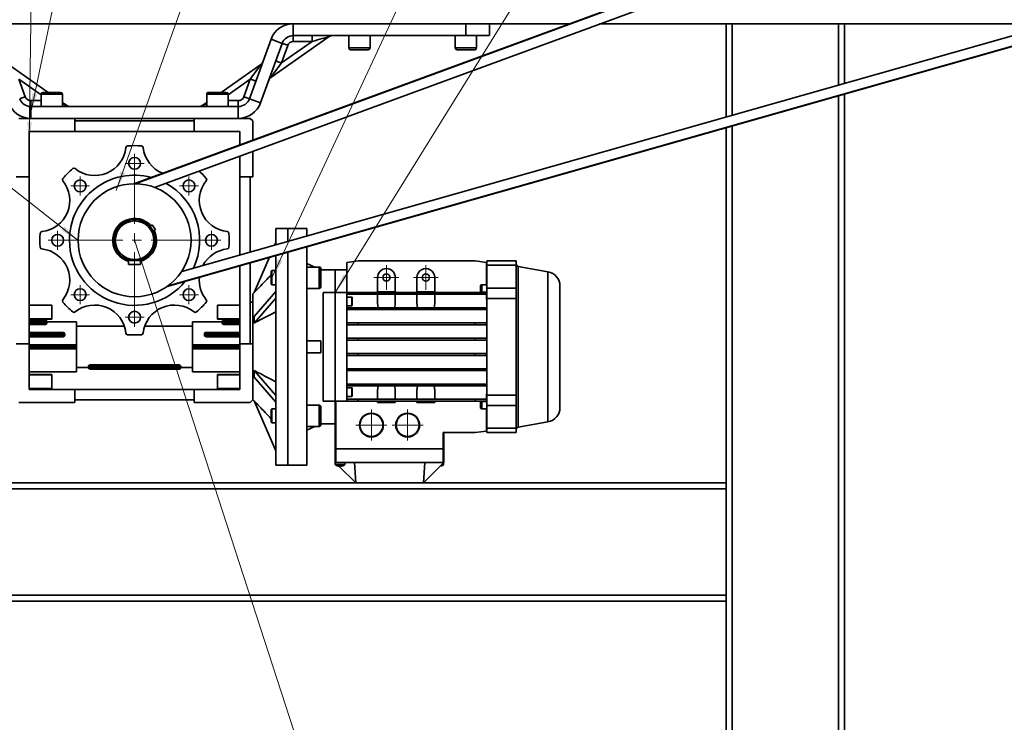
# Model space of a CAD drawing. Header units: millimetres. Extents: x -14862 to 14862, y -10512 to 10512.
# Tile 131 of 199: x -6185 to -5353, y 6296 to 6889. Entities that reach past the tile are written whole.
import ezdxf

# ---------------------------------------------------------------- set-up
doc = ezdxf.new("R2010")
doc.units = ezdxf.units.MM
doc.header["$LTSCALE"] = 4
doc.linetypes.add('点画线', pattern=[18, 12, -2, 2, -2])
doc.layers.get('0').update_dxf_attribs({"lineweight": 18})
for name, color, linetype, lineweight in [('中心线层', 1, '点画线', 18), ('几何体', 7, 'Continuous', 35), ('尺寸线层', 3, 'Continuous', 18), ('注释', 3, 'Continuous', 18)]:
    doc.layers.add(name, color=color, linetype=linetype, lineweight=lineweight)
doc.styles.add('标准', font='txt', dxfattribs={"width": 0.667})
doc.dimstyles.new('GB_尺寸', dxfattribs={"dimtxt": 3.5, "dimasz": 4, "dimexe": 2, "dimexo": 0, "dimtad": 1, "dimdsep": 46, "dimtxsty": '标准', "dimblk": '_CAXARROW', "dimcen": 0, "dimdle": 8, "dimazin": 2, "dimtfac": 0.707107, "dimtdec": 3, "dimtmove": 2, "dimatfit": 3, "dimfxl": 0, "dimfrac": 2, "dimtolj": 1, "dimarcsym": 0})

# ---------------------------------------------------------------- blocks, each defined once
blk = doc.blocks.new('*X96')
at = {"layer": '注释', "linetype": 'Continuous'}
blk.add_hatch(color=0, dxfattribs=at).paths.add_polyline_path([(2659.59, -2094.92), (2645.51, -2086.42), (2648.03, -2083.22)], flags=0)
at = {"layer": '注释', "color": 0, "linetype": 'Continuous'}
blk.add_line((2659.59, -2094.92), (0, 0), dxfattribs=at)
blk = doc.blocks.new('*X103')
at = {"layer": '注释', "linetype": 'Continuous'}
blk.add_hatch(color=0, dxfattribs=at).paths.add_polyline_path([(-25.08, -2011.03), (-26.92, -1994.69), (-22.84, -1994.74)], flags=0)
at = {"layer": '注释', "color": 0, "linetype": 'Continuous'}
blk.add_line((-25.08, -2011.03), (0, 0), dxfattribs=at)
blk = doc.blocks.new('*X104')
at = {"layer": '注释', "linetype": 'Continuous'}
blk.add_hatch(color=0, dxfattribs=at).paths.add_polyline_path([(-414.32, -1986.81), (-412.98, -1970.41), (-408.99, -1971.25)], flags=0)
at = {"layer": '注释', "color": 0, "linetype": 'Continuous'}
blk.add_line((-414.32, -1986.81), (0, 0), dxfattribs=at)
blk = doc.blocks.new('*X105')
at = {"layer": '注释', "linetype": 'Continuous'}
blk.add_hatch(color=0, dxfattribs=at).paths.add_polyline_path([(-730.4, -2052.87), (-726.85, -2036.81), (-723.01, -2038.18)], flags=0)
at = {"layer": '注释', "color": 0, "linetype": 'Continuous'}
blk.add_line((-730.4, -2052.87), (0, 0), dxfattribs=at)
blk = doc.blocks.new('*X106')
at = {"layer": '注释', "linetype": 'Continuous'}
blk.add_hatch(color=0, dxfattribs=at).paths.add_polyline_path([(-989.45, -2126.47), (-984.41, -2110.81), (-980.71, -2112.54)], flags=0)
at = {"layer": '注释', "color": 0, "linetype": 'Continuous'}
blk.add_line((-989.45, -2126.47), (0, 0), dxfattribs=at)
blk = doc.blocks.new('*X107')
at = {"layer": '注释', "linetype": 'Continuous'}
blk.add_hatch(color=0, dxfattribs=at).paths.add_polyline_path([(-1326.6, -2138.85), (-1319.73, -2123.9), (-1316.27, -2126.05)], flags=0)
at = {"layer": '注释', "color": 0, "linetype": 'Continuous'}
blk.add_line((-1326.6, -2138.85), (0, 0), dxfattribs=at)
blk = doc.blocks.new('*X141')
at = {"layer": '尺寸线层'}
for points in [[(-4713.19, 6329.27), (-4812.16, 6310.29), (-4804.45, 6286.51)], [(-5847.19, 5961.27), (-5755.93, 6004.02), (-5748.21, 5980.24)]]:
    blk.add_hatch(color=0, dxfattribs=at).paths.add_polyline_path(points, flags=0)
at = {"layer": '尺寸线层', "color": 0}
for p, q in [((-4953.86, 7070.9), (-4697.76, 6281.71)), ((-6087.86, 6702.9), (-5831.76, 5913.71)), ((-5847.19, 5961.27), (-4713.19, 6329.27))]:
    blk.add_line(p, q, dxfattribs=at)
at = {"layer": '尺寸线层', "color": 0, "insert": (-5298.44, 6201.51), "char_height": 87.5, "width": 331.5251, "attachment_point": 5, "rotation": 17.97903, "line_spacing_factor": 1.15057, "style": '标准'}
blk.add_mtext('\\T1.1;1200', dxfattribs=at)
blk = doc.blocks.new('_CAXARROW')
blk.add_hatch(color=0).paths.add_polyline_path([(0, 0), (-1, 0.125), (-1, -0.125)], flags=0)
blk = doc.blocks.new('*X145')
at = {"layer": '尺寸线层'}
for points in [[(-11533.86, 4553.62), (-11433.86, 4566.12), (-11433.86, 4541.12)], [(4383.67, 4553.62), (4283.67, 4566.12), (4283.67, 4541.12)]]:
    blk.add_hatch(color=0, dxfattribs=at).paths.add_polyline_path(points, flags=0)
at = {"layer": '尺寸线层', "color": 0}
for p, q in [((4383.67, 7085.9), (4383.67, 4503.62)), ((-11533.86, 5485.9), (-11533.86, 4503.62)), ((-11533.86, 4553.62), (4383.67, 4553.62))]:
    blk.add_line(p, q, dxfattribs=at)
at = {"layer": '尺寸线层', "color": 0, "insert": (-3575.1, 4612.75), "char_height": 87.5, "width": 423.3401, "attachment_point": 5, "line_spacing_factor": 1.15057, "style": '标准'}
blk.add_mtext('\\T1.1;15950', dxfattribs=at)

msp = doc.modelspace()

# ---------------------------------------------------------------- linework, layer by layer
at = {"layer": '中心线层'}
for p, q in [((-6087.86, 6759.9), (-6087.86, 6775.9)), ((-6095.86, 6767.9), (-6079.86, 6767.9)), ((-6133.822, 6740.861), (-6133.822, 6756.862)), ((-6087.861, 6644.898), (-6087.861, 6760.9)), ((-6041.897, 6740.862), (-6041.897, 6756.861)), ((-6041.897, 6740.862), (-6041.897, 6756.861)), ((-6141.822, 6748.861), (-6125.821, 6748.861)), ((-6049.897, 6748.861), (-6033.897, 6748.861)), ((-6049.897, 6748.861), (-6033.897, 6748.861)), ((-6152.859, 6694.9), (-6152.859, 6710.9)), ((-6022.86, 6694.9), (-6022.86, 6710.899)), ((-6160.859, 6702.9), (-6144.859, 6702.9)), ((-6145.861, 6702.899), (-6029.86, 6702.899)), ((-6030.859, 6702.899), (-6014.86, 6702.899)), ((-5875.026, 6660.963), (-5875.026, 6681.963)), ((-5841.693, 6660.964), (-5841.693, 6681.963)), ((-6133.821, 6648.937), (-6133.821, 6664.938)), ((-6041.897, 6648.938), (-6041.897, 6664.938)), ((-5885.526, 6671.463), (-5864.526, 6671.463)), ((-5852.192, 6671.463), (-5831.193, 6671.463)), ((-6141.821, 6656.937), (-6125.821, 6656.937)), ((-6049.897, 6656.938), (-6033.897, 6656.938)), ((-6087.859, 6629.899), (-6087.859, 6645.899)), ((-6095.859, 6637.899), (-6079.859, 6637.899)), ((-5887.718, 6533.721), (-5887.718, 6559.865)), ((-5857.077, 6533.722), (-5857.077, 6559.866)), ((-5900.79, 6546.793), (-5874.646, 6546.793)), ((-5870.149, 6546.794), (-5844.005, 6546.794))]:
    msp.add_line(p, q, dxfattribs=at)
at = {"layer": '几何体'}
for p, q in [((-4985.122, 7156.065), (-6088.39, 6750.647)), ((-6087.463, 6750.648), (-4985.012, 7155.766)), ((-5017.061, 7134.974), (-6071.146, 6747.629)), ((-6060.205, 6663.973), (-4940.419, 6981.909)), ((-4942.687, 6981.596), (-6059.455, 6664.517)), ((-6048.034, 6676.555), (-4970.592, 6982.469)), ((-5720.324, 6885.9), (-11533.859, 6885.9)), ((-5953.696, 6885.9), (-5953.696, 6875.9)), ((-5953.696, 6885.9), (-5807.859, 6885.9)), ((-5807.859, 6875.9), (-5807.859, 6885.9)), ((-5787.86, 6885.9), (-5787.86, 6875.9)), ((-5310.714, 6885.9), (-5694.87, 6885.9)), ((-5587.859, 6885.9), (-5587.859, 6807.211)), ((-5582.859, 6885.9), (-5492.86, 6885.9)), ((-5582.859, 6885.9), (-5582.859, 6808.63)), ((-5492.86, 6885.9), (-5492.86, 6834.184)), ((-5487.86, 6885.9), (-5487.86, 6835.603)), ((-5923.272, 6874.995), (-5972.649, 6840.421)), ((-5953.696, 6875.9), (-5807.859, 6875.9)), ((-5953.696, 6875.9), (-5953.696, 6870.9)), ((-5937.838, 6875.9), (-5937.838, 6870.9)), ((-5906.859, 6875.9), (-5906.859, 6865.4)), ((-5888.86, 6865.4), (-5888.86, 6875.9)), ((-5816.859, 6875.9), (-5816.859, 6865.4)), ((-5787.86, 6875.9), (-5807.859, 6875.9)), ((-5798.859, 6865.4), (-5798.859, 6875.9)), ((-5990.783, 6822.479), (-5972.49, 6872.74)), ((-5981.387, 6819.059), (-5963.094, 6869.32)), ((-5972.49, 6872.74), (-5963.094, 6869.32)), ((-5963.818, 6852.708), (-5937.838, 6870.9)), ((-5958.395, 6867.61), (-5963.818, 6852.708)), ((-5937.838, 6870.9), (-5953.696, 6870.9)), ((-5906.859, 6865.4), (-5888.86, 6865.4)), ((-5816.859, 6865.4), (-5798.859, 6865.4)), ((-5890.36, 6863.9), (-5905.359, 6863.9)), ((-5800.36, 6863.9), (-5815.359, 6863.9)), ((-6194.491, 6851.378), (-6160.96, 6827.9)), ((-6014.759, 6827.9), (-5981.228, 6851.378)), ((-6185.66, 6839.091), (-6180.237, 6824.189)), ((-6166.859, 6825.926), (-6185.66, 6839.091)), ((-5990.059, 6839.091), (-6008.859, 6825.926)), ((-5995.482, 6824.189), (-5990.059, 6839.091)), ((-6166.859, 6826.4), (-6166.859, 6815.9)), ((-6149.535, 6826.4), (-6166.859, 6826.4)), ((-6165.359, 6827.9), (-6150.923, 6827.9)), ((-6150.923, 6827.9), (-6150.359, 6827.9)), ((-6148.859, 6826.4), (-6149.535, 6826.4)), ((-6148.859, 6815.9), (-6148.859, 6826.4)), ((-6026.859, 6826.4), (-6026.859, 6815.9)), ((-6009.536, 6826.4), (-6026.859, 6826.4)), ((-6025.359, 6827.9), (-6010.923, 6827.9)), ((-6010.923, 6827.9), (-6010.36, 6827.9)), ((-6008.859, 6826.4), (-6009.536, 6826.4)), ((-6008.859, 6815.9), (-6008.859, 6826.4)), ((-5492.86, 6825.057), (-5492.86, 5485.9)), ((-5487.86, 6826.476), (-5487.86, 5485.9)), ((-6175.538, 6820.9), (-6175.538, 6815.9)), ((-6175.538, 6820.9), (-6166.859, 6820.9)), ((-6175.538, 6815.9), (-6175.538, 6805.9)), ((-6175.538, 6815.9), (-6000.18, 6815.9)), ((-6148.859, 6819.427), (-6145.114, 6816.804)), ((-6030.605, 6816.804), (-6026.859, 6819.427)), ((-6008.859, 6820.9), (-6000.18, 6820.9)), ((-6000.18, 6815.9), (-6000.18, 6820.9)), ((-6000.18, 6815.9), (-6000.18, 6805.9)), ((-5990.783, 6822.479), (-5981.387, 6819.059)), ((-6185.659, 6805.9), (-6138.359, 6805.9)), ((-6175.538, 6805.9), (-6000.18, 6805.9)), ((-6138.359, 6805.9), (-6138.359, 6794.9)), ((-6138.359, 6803.7), (-6037.359, 6803.7)), ((-6037.359, 6805.9), (-6037.359, 6794.9)), ((-5990.06, 6805.9), (-6037.359, 6805.9)), ((-5987.86, 6803.7), (-5990.06, 6805.9)), ((-5987.86, 6787.589), (-5987.86, 6803.7)), ((-5587.859, 6798.084), (-5587.859, 6497.9)), ((-5582.859, 6799.503), (-5582.859, 5485.9)), ((-6138.359, 6794.9), (-6176.86, 6794.9)), ((-6176.86, 6794.9), (-6176.86, 6756.4)), ((-6138.359, 6794.9), (-6037.359, 6794.9)), ((-6037.359, 6794.9), (-5998.859, 6794.9)), ((-5998.859, 6794.9), (-5998.859, 6783.546)), ((-5998.859, 6774.192), (-5998.859, 6756.4)), ((-5987.86, 6756.4), (-5987.86, 6778.235)), ((-6176.86, 6756.4), (-6187.859, 6756.4)), ((-6176.86, 6756.4), (-6176.86, 6615.4)), ((-5998.859, 6756.4), (-5987.86, 6756.4)), ((-5998.859, 6756.4), (-5998.859, 6690.517)), ((-5990.06, 6756.4), (-5990.06, 6693.016)), ((-6073.003, 6715.957), (-6074.072, 6715.235)), ((-6070.204, 6711.814), (-6073.003, 6715.957)), ((-6071.272, 6711.092), (-6070.204, 6711.814)), ((-5958.36, 6712.9), (-5968.36, 6712.9)), ((-5968.36, 6712.9), (-5968.36, 6699.177)), ((-5942.36, 6712.9), (-5958.36, 6712.9)), ((-5958.36, 6712.9), (-5958.36, 6702.016)), ((-5958.36, 6712.9), (-5958.36, 6702.016)), ((-5942.36, 6712.9), (-5942.36, 6706.559)), ((-5968.36, 6700.9), (-5969.219, 6698.933)), ((-5968.36, 6690.05), (-5968.36, 6612.9)), ((-5958.36, 6692.889), (-5958.36, 6612.9)), ((-5958.36, 6692.889), (-5958.36, 6512.9)), ((-5942.36, 6697.432), (-5942.36, 6512.9)), ((-6092.859, 6682.4), (-6092.859, 6686.129)), ((-6082.859, 6682.4), (-6092.859, 6682.4)), ((-6082.859, 6682.4), (-6082.859, 6686.129)), ((-5990.06, 6683.889), (-5990.06, 6615.4)), ((-5973.775, 6688.512), (-5986.832, 6658.645)), ((-5935.607, 6680.236), (-5942.36, 6683.242)), ((-5908.359, 6684.064), (-5898.859, 6685.4)), ((-5908.359, 6658.862), (-5908.359, 6684.064)), ((-5800.034, 6685.4), (-5898.859, 6685.4)), ((-5800.034, 6685.4), (-5790.535, 6684.064)), ((-5790.535, 6665.263), (-5790.535, 6684.064)), ((-5790.034, 6685.4), (-5765.364, 6685.4)), ((-5790.034, 6681.79), (-5790.034, 6685.4)), ((-5765.364, 6681.79), (-5790.034, 6681.79)), ((-5790.034, 6662.471), (-5790.034, 6681.79)), ((-5765.364, 6685.4), (-5765.364, 6681.79)), ((-5765.364, 6662.471), (-5765.364, 6681.79)), ((-5998.859, 6681.39), (-5998.859, 6615.4)), ((-5971.76, 6677.236), (-5972.359, 6676.636)), ((-5972.359, 6665.836), (-5972.359, 6676.636)), ((-5968.36, 6677.236), (-5971.76, 6677.236)), ((-5971.76, 6677.236), (-5971.76, 6665.236)), ((-5968.919, 6677.236), (-5968.36, 6677.816)), ((-5931.859, 6680.236), (-5942.36, 6680.236)), ((-5931.859, 6662.236), (-5931.859, 6680.236)), ((-5930.36, 6678.736), (-5930.36, 6663.736)), ((-5918.36, 6677.9), (-5930.36, 6677.9)), ((-5908.359, 6677.9), (-5918.36, 6677.9)), ((-5918.36, 6677.9), (-5918.36, 6658.862)), ((-5918.36, 6658.862), (-5918.36, 6677.9)), ((-5790.034, 6677.9), (-5790.535, 6677.9)), ((-5738.544, 6676.32), (-5763.712, 6680.758)), ((-5763.712, 6680.758), (-5763.712, 6545.041)), ((-5738.544, 6612.9), (-5738.544, 6676.32)), ((-5972.359, 6665.836), (-5971.76, 6665.236)), ((-5971.76, 6665.236), (-5968.36, 6665.236)), ((-5882.526, 6671.463), (-5882.526, 6659.362)), ((-5867.526, 6659.362), (-5867.526, 6671.463)), ((-5849.192, 6671.463), (-5849.192, 6659.362)), ((-5834.193, 6659.362), (-5834.193, 6671.463)), ((-5790.034, 6665.263), (-5794.534, 6665.263)), ((-5794.534, 6665.263), (-5794.534, 6659.084)), ((-5986.737, 6658.862), (-5987.86, 6657.7)), ((-5987.86, 6657.7), (-5987.86, 6615.4)), ((-5968.36, 6659.757), (-5986.832, 6638.63)), ((-5942.36, 6662.236), (-5931.859, 6662.236)), ((-5928.359, 6658.862), (-5918.36, 6658.862)), ((-5928.359, 6658.862), (-5928.359, 6566.938)), ((-5918.36, 6658.862), (-5918.36, 6566.938)), ((-5918.36, 6658.862), (-5918.36, 6566.938)), ((-5908.359, 6658.862), (-5918.36, 6658.862)), ((-5908.359, 6566.938), (-5908.359, 6658.862)), ((-5908.359, 6658.862), (-5898.859, 6658.862)), ((-5898.859, 6657.283), (-5908.359, 6657.283)), ((-5898.859, 6657.283), (-5898.859, 6658.862)), ((-5800.034, 6658.862), (-5898.859, 6658.862)), ((-5800.034, 6657.283), (-5898.859, 6657.283)), ((-5882.526, 6658.862), (-5882.526, 6659.362)), ((-5867.526, 6659.362), (-5882.526, 6659.362)), ((-5882.526, 6649.87), (-5882.526, 6657.283)), ((-5867.526, 6658.862), (-5867.526, 6659.362)), ((-5867.526, 6649.87), (-5867.526, 6657.283)), ((-5834.193, 6659.362), (-5849.192, 6659.362)), ((-5849.192, 6658.862), (-5849.192, 6659.362)), ((-5849.192, 6649.87), (-5849.192, 6657.283)), ((-5834.193, 6658.862), (-5834.193, 6659.362)), ((-5834.193, 6649.87), (-5834.193, 6657.283)), ((-5800.034, 6657.283), (-5800.034, 6658.862)), ((-5800.034, 6658.862), (-5790.535, 6658.862)), ((-5790.535, 6657.283), (-5800.034, 6657.283)), ((-5795.535, 6659.732), (-5795.535, 6664.263)), ((-5795.535, 6658.862), (-5795.535, 6659.732)), ((-5794.534, 6659.084), (-5794.534, 6658.862)), ((-5794.534, 6659.084), (-5790.034, 6659.084)), ((-5790.535, 6657.283), (-5790.535, 6658.862)), ((-5790.535, 6657.283), (-5790.535, 6652.777)), ((-5790.034, 6662.471), (-5765.364, 6662.471)), ((-5790.034, 6653.756), (-5790.034, 6662.471)), ((-5765.364, 6662.471), (-5765.364, 6653.756)), ((-5728.359, 6664.183), (-5728.359, 6561.616)), ((-5987.86, 6650.7), (-5990.06, 6650.7)), ((-5968.36, 6654.042), (-5986.832, 6632.914)), ((-5904.28, 6654.8), (-5908.359, 6654.8)), ((-5904.28, 6651.2), (-5904.28, 6654.8)), ((-5904.28, 6647.6), (-5904.28, 6651.2)), ((-5904.039, 6654.56), (-5904.039, 6651.2)), ((-5904.039, 6651.2), (-5904.039, 6647.84)), ((-5882.095, 6645.955), (-5882.526, 6649.87)), ((-5867.526, 6649.87), (-5867.957, 6645.955)), ((-5848.761, 6645.955), (-5849.192, 6649.87)), ((-5834.193, 6649.87), (-5834.623, 6645.955)), ((-5790.034, 6652.777), (-5790.535, 6652.777)), ((-5765.364, 6653.756), (-5790.034, 6653.756)), ((-5790.034, 6572.043), (-5790.034, 6653.756)), ((-5765.364, 6572.043), (-5765.364, 6653.756)), ((-6157.86, 6648.018), (-6176.86, 6648.018)), ((-6157.86, 6636.462), (-6157.86, 6648.018)), ((-6017.859, 6636.462), (-6017.859, 6648.018)), ((-6017.859, 6648.018), (-5998.859, 6648.018)), ((-5908.359, 6647.6), (-5904.28, 6647.6)), ((-5908.359, 6645.955), (-5898.859, 6645.955)), ((-5898.859, 6644.376), (-5908.359, 6644.376)), ((-5898.859, 6644.376), (-5898.859, 6645.955)), ((-5800.034, 6645.955), (-5898.859, 6645.955)), ((-5800.034, 6644.376), (-5898.859, 6644.376)), ((-5800.034, 6644.376), (-5800.034, 6645.955)), ((-5800.034, 6645.955), (-5790.535, 6645.955)), ((-5790.535, 6644.376), (-5800.034, 6644.376)), ((-5790.535, 6644.376), (-5790.535, 6645.955)), ((-6176.86, 6636.462), (-6157.86, 6636.462)), ((-6176.86, 6636.316), (-6157.86, 6636.316)), ((-6176.86, 6635.4), (-6163.21, 6635.4)), ((-6163.21, 6634.05), (-6176.86, 6634.05)), ((-6176.86, 6633.15), (-6163.21, 6633.15)), ((-6163.21, 6631.8), (-6176.86, 6631.8)), ((-6163.21, 6635.4), (-6163.21, 6634.05)), ((-6163.21, 6633.15), (-6163.21, 6634.05)), ((-6161.859, 6634.05), (-6163.21, 6634.05)), ((-6163.21, 6633.15), (-6163.21, 6631.8)), ((-6163.21, 6633.15), (-6161.859, 6633.15)), ((-6161.859, 6634.05), (-6161.859, 6633.15)), ((-6136.86, 6634.048), (-6161.859, 6634.048)), ((-6157.86, 6636.316), (-6157.86, 6636.462)), ((-6136.86, 6614.7), (-6136.86, 6634.048)), ((-6013.86, 6634.048), (-6038.859, 6634.048)), ((-6038.859, 6614.7), (-6038.859, 6634.048)), ((-5998.859, 6636.462), (-6017.859, 6636.462)), ((-6017.859, 6636.316), (-6017.859, 6636.462)), ((-5998.859, 6636.316), (-6017.859, 6636.316)), ((-6013.86, 6634.05), (-6012.509, 6634.05)), ((-6013.86, 6633.15), (-6013.86, 6634.05)), ((-6013.86, 6633.15), (-6012.509, 6633.15)), ((-6012.509, 6635.4), (-6012.509, 6634.05)), ((-6012.509, 6635.4), (-5998.859, 6635.4)), ((-6012.509, 6634.05), (-6012.509, 6633.15)), ((-5998.859, 6634.05), (-6012.509, 6634.05)), ((-6012.509, 6633.15), (-5998.859, 6633.15)), ((-6012.509, 6631.8), (-6012.509, 6633.15)), ((-5998.859, 6631.8), (-6012.509, 6631.8)), ((-5908.359, 6633.049), (-5898.859, 6633.049)), ((-5898.859, 6631.47), (-5898.859, 6633.049)), ((-5800.034, 6633.049), (-5898.859, 6633.049)), ((-5800.034, 6631.47), (-5800.034, 6633.049)), ((-5800.034, 6633.049), (-5790.535, 6633.049)), ((-5790.535, 6631.47), (-5790.535, 6633.049)), ((-6176.86, 6625.05), (-6148.209, 6625.05)), ((-6148.209, 6623.7), (-6176.86, 6623.7)), ((-6148.209, 6625.05), (-6148.209, 6623.7)), ((-6148.209, 6622.8), (-6148.209, 6623.7)), ((-6146.859, 6623.7), (-6148.209, 6623.7)), ((-6146.859, 6623.7), (-6146.859, 6622.8)), ((-6096.497, 6630.447), (-6136.86, 6630.447)), ((-6038.859, 6630.447), (-6079.222, 6630.447)), ((-6028.859, 6623.7), (-6027.509, 6623.7)), ((-6028.859, 6622.8), (-6028.859, 6623.7)), ((-6027.509, 6623.7), (-6027.509, 6625.05)), ((-6027.509, 6625.05), (-5998.859, 6625.05)), ((-5998.859, 6623.7), (-6027.509, 6623.7)), ((-6027.509, 6623.7), (-6027.509, 6622.8)), ((-5898.859, 6631.47), (-5908.359, 6631.47)), ((-5800.034, 6631.47), (-5898.859, 6631.47)), ((-5790.535, 6631.47), (-5800.034, 6631.47)), ((-6187.859, 6615.4), (-6176.86, 6615.4)), ((-6176.86, 6622.8), (-6148.209, 6622.8)), ((-6148.209, 6621.45), (-6176.86, 6621.45)), ((-6176.86, 6615.4), (-6176.86, 6576.9)), ((-6148.209, 6622.8), (-6148.209, 6621.45)), ((-6148.209, 6622.8), (-6146.859, 6622.8)), ((-6028.859, 6622.8), (-6027.509, 6622.8)), ((-6027.509, 6621.45), (-6027.509, 6622.8)), ((-6027.509, 6622.8), (-5998.859, 6622.8)), ((-5998.859, 6621.45), (-6027.509, 6621.45)), ((-5987.86, 6615.4), (-5998.859, 6615.4)), ((-5998.859, 6615.4), (-5998.859, 6576.9)), ((-5987.86, 6568.1), (-5987.86, 6615.4)), ((-5930.36, 6617.9), (-5942.36, 6617.9)), ((-5930.36, 6612.9), (-5930.36, 6617.9)), ((-5908.359, 6620.142), (-5898.859, 6620.142)), ((-5898.859, 6618.563), (-5908.359, 6618.563)), ((-5898.859, 6618.563), (-5898.859, 6620.142)), ((-5800.034, 6620.142), (-5898.859, 6620.142)), ((-5800.034, 6618.563), (-5898.859, 6618.563)), ((-5800.034, 6618.563), (-5800.034, 6620.142)), ((-5800.034, 6620.142), (-5790.535, 6620.142)), ((-5790.535, 6618.563), (-5800.034, 6618.563)), ((-5790.535, 6618.563), (-5790.535, 6620.142)), ((-6176.86, 6614.7), (-6136.86, 6614.7)), ((-6138.209, 6613.35), (-6176.86, 6613.35)), ((-6176.86, 6612.45), (-6138.209, 6612.45)), ((-6136.86, 6611.1), (-6176.86, 6611.1)), ((-6138.209, 6612.45), (-6138.209, 6613.35)), ((-6136.86, 6614.7), (-6136.86, 6611.1)), ((-6136.86, 6591.751), (-6136.86, 6611.1)), ((-6038.859, 6614.7), (-5998.859, 6614.7)), ((-6038.859, 6611.1), (-6038.859, 6614.7)), ((-5998.859, 6611.1), (-6038.859, 6611.1)), ((-6038.859, 6591.751), (-6038.859, 6611.1)), ((-5998.859, 6613.35), (-6037.51, 6613.35)), ((-6037.51, 6613.35), (-6037.51, 6612.45)), ((-6037.51, 6612.45), (-5998.859, 6612.45)), ((-5968.36, 6612.9), (-5968.36, 6512.9)), ((-5958.36, 6612.9), (-5958.36, 6512.9)), ((-5930.36, 6607.9), (-5942.36, 6607.9)), ((-5930.36, 6607.9), (-5930.36, 6612.9)), ((-5908.359, 6607.236), (-5898.859, 6607.236)), ((-5898.859, 6605.657), (-5898.859, 6607.236)), ((-5800.034, 6607.236), (-5898.859, 6607.236)), ((-5800.034, 6605.657), (-5800.034, 6607.236)), ((-5800.034, 6607.236), (-5790.535, 6607.236)), ((-5790.535, 6605.657), (-5790.535, 6607.236)), ((-5738.544, 6549.479), (-5738.544, 6612.9)), ((-5898.859, 6605.657), (-5908.359, 6605.657)), ((-5800.034, 6605.657), (-5898.859, 6605.657)), ((-5790.535, 6605.657), (-5800.034, 6605.657)), ((-6176.86, 6591.751), (-6136.86, 6591.751)), ((-6136.86, 6595.352), (-6126.859, 6595.352)), ((-6126.859, 6595.35), (-6126.859, 6596.25)), ((-6126.859, 6596.25), (-6125.509, 6596.25)), ((-6126.859, 6595.35), (-6125.509, 6595.35)), ((-6125.509, 6597.6), (-6050.209, 6597.6)), ((-6125.509, 6597.6), (-6125.509, 6596.25)), ((-6125.509, 6596.25), (-6125.509, 6595.35)), ((-6050.209, 6596.25), (-6125.509, 6596.25)), ((-6125.509, 6595.35), (-6050.209, 6595.35)), ((-6125.509, 6594), (-6125.509, 6595.35)), ((-6050.209, 6594), (-6125.509, 6594)), ((-6050.209, 6596.25), (-6050.209, 6597.6)), ((-6050.209, 6595.35), (-6050.209, 6596.25)), ((-6050.209, 6596.25), (-6048.859, 6596.25)), ((-6050.209, 6595.35), (-6050.209, 6594)), ((-6050.209, 6595.35), (-6048.859, 6595.35)), ((-6048.859, 6596.25), (-6048.859, 6595.35)), ((-6048.859, 6595.352), (-6038.859, 6595.352)), ((-6038.859, 6591.751), (-5998.859, 6591.751)), ((-5968.36, 6571.757), (-5986.832, 6592.885)), ((-5908.359, 6594.329), (-5898.859, 6594.329)), ((-5898.859, 6592.751), (-5908.359, 6592.751)), ((-5898.859, 6592.751), (-5898.859, 6594.329)), ((-5800.034, 6594.329), (-5898.859, 6594.329)), ((-5800.034, 6592.751), (-5898.859, 6592.751)), ((-5800.034, 6592.751), (-5800.034, 6594.329)), ((-5800.034, 6594.329), (-5790.535, 6594.329)), ((-5790.535, 6592.751), (-5800.034, 6592.751)), ((-5790.535, 6592.751), (-5790.535, 6594.329)), ((-6157.86, 6589.483), (-6176.86, 6589.483)), ((-6176.86, 6589.337), (-6157.86, 6589.337)), ((-6157.86, 6589.337), (-6157.86, 6589.483)), ((-6157.86, 6577.781), (-6157.86, 6589.337)), ((-6017.859, 6589.483), (-5998.859, 6589.483)), ((-6017.859, 6589.337), (-6017.859, 6589.483)), ((-6017.859, 6577.781), (-6017.859, 6589.337)), ((-5998.859, 6589.337), (-6017.859, 6589.337)), ((-5968.36, 6566.042), (-5986.832, 6587.169)), ((-6176.86, 6577.781), (-6157.86, 6577.781)), ((-6176.86, 6576.9), (-6138.359, 6576.9)), ((-6138.359, 6576.9), (-6138.359, 6565.9)), ((-6037.359, 6576.9), (-6138.359, 6576.9)), ((-6037.359, 6576.9), (-6037.359, 6565.9)), ((-5998.859, 6576.9), (-6037.359, 6576.9)), ((-5998.859, 6577.781), (-6017.859, 6577.781)), ((-5908.359, 6581.423), (-5898.859, 6581.423)), ((-5898.859, 6579.844), (-5908.359, 6579.844)), ((-5904.28, 6578.199), (-5908.359, 6578.199)), ((-5904.28, 6574.599), (-5904.28, 6578.199)), ((-5904.28, 6570.999), (-5904.28, 6574.599)), ((-5904.039, 6577.959), (-5904.039, 6574.599)), ((-5904.039, 6574.599), (-5904.039, 6571.24)), ((-5898.859, 6579.844), (-5898.859, 6581.423)), ((-5800.034, 6581.423), (-5898.859, 6581.423)), ((-5800.034, 6579.844), (-5898.859, 6579.844)), ((-5882.526, 6575.929), (-5882.095, 6579.844)), ((-5882.526, 6575.929), (-5882.526, 6568.516)), ((-5867.957, 6579.844), (-5867.526, 6575.929)), ((-5867.526, 6575.929), (-5867.526, 6568.516)), ((-5849.192, 6575.929), (-5848.761, 6579.844)), ((-5849.192, 6575.929), (-5849.192, 6568.516)), ((-5834.623, 6579.844), (-5834.193, 6575.929)), ((-5834.193, 6575.929), (-5834.193, 6568.516)), ((-5800.034, 6579.844), (-5800.034, 6581.423)), ((-5800.034, 6581.423), (-5790.535, 6581.423)), ((-5790.535, 6579.844), (-5800.034, 6579.844)), ((-5790.535, 6579.844), (-5790.535, 6581.423)), ((-6138.359, 6565.9), (-6185.659, 6565.9)), ((-6037.359, 6568.1), (-6138.359, 6568.1)), ((-6037.359, 6565.9), (-5990.06, 6565.9)), ((-5990.06, 6565.9), (-5987.86, 6568.1)), ((-5987.86, 6568.1), (-5986.737, 6566.937)), ((-5968.36, 6524.9), (-5986.832, 6567.154)), ((-5928.359, 6566.938), (-5918.36, 6566.938)), ((-5918.36, 6566.938), (-5918.36, 6566.443)), ((-5908.359, 6566.938), (-5918.36, 6566.938)), ((-5918.36, 6526.65), (-5918.36, 6566.443)), ((-5917.859, 6566.938), (-5917.859, 6526.65)), ((-5908.359, 6570.999), (-5904.28, 6570.999)), ((-5908.359, 6568.516), (-5898.859, 6568.516)), ((-5898.859, 6566.938), (-5908.359, 6566.938)), ((-5898.859, 6566.938), (-5898.859, 6568.516)), ((-5800.034, 6568.516), (-5898.859, 6568.516)), ((-5800.034, 6566.938), (-5898.859, 6566.938)), ((-5882.526, 6566.938), (-5882.526, 6565.938)), ((-5882.526, 6565.938), (-5867.526, 6565.938)), ((-5867.526, 6566.938), (-5867.526, 6565.938)), ((-5849.192, 6566.938), (-5849.192, 6565.938)), ((-5849.192, 6565.938), (-5834.193, 6565.938)), ((-5834.193, 6566.938), (-5834.193, 6565.938)), ((-5800.034, 6566.938), (-5800.034, 6568.516)), ((-5800.034, 6568.516), (-5790.535, 6568.516)), ((-5790.535, 6566.938), (-5800.034, 6566.938)), ((-5795.535, 6566.068), (-5795.535, 6566.938)), ((-5795.535, 6561.536), (-5795.535, 6566.068)), ((-5794.534, 6566.938), (-5794.534, 6566.716)), ((-5794.534, 6566.716), (-5794.534, 6560.536)), ((-5790.034, 6566.716), (-5794.534, 6566.716)), ((-5790.535, 6573.022), (-5790.535, 6568.516)), ((-5790.535, 6573.022), (-5790.034, 6573.022)), ((-5790.535, 6566.938), (-5790.535, 6568.516)), ((-5790.034, 6572.043), (-5765.364, 6572.043)), ((-5790.034, 6563.328), (-5790.034, 6572.043)), ((-5765.364, 6572.043), (-5765.364, 6563.328)), ((-5971.76, 6560.563), (-5972.359, 6559.963)), ((-5972.359, 6549.163), (-5972.359, 6559.963)), ((-5968.36, 6560.563), (-5971.76, 6560.563)), ((-5971.76, 6560.563), (-5971.76, 6548.563)), ((-5931.859, 6563.563), (-5942.36, 6563.563)), ((-5931.859, 6545.563), (-5931.859, 6563.563)), ((-5930.36, 6562.063), (-5930.36, 6547.063)), ((-5794.534, 6560.536), (-5790.034, 6560.536)), ((-5790.535, 6541.735), (-5790.535, 6560.536)), ((-5765.364, 6563.328), (-5790.034, 6563.328)), ((-5790.034, 6544.009), (-5790.034, 6563.328)), ((-5765.364, 6544.009), (-5765.364, 6563.328)), ((-5972.359, 6549.163), (-5971.76, 6548.563)), ((-5971.76, 6548.563), (-5968.36, 6548.563)), ((-5968.918, 6548.563), (-5968.36, 6547.983)), ((-5763.712, 6545.041), (-5738.544, 6549.479)), ((-5942.36, 6545.563), (-5931.859, 6545.563)), ((-5935.607, 6545.563), (-5942.36, 6542.557)), ((-5930.36, 6547.9), (-5918.36, 6547.9)), ((-5800.034, 6540.4), (-5826.936, 6540.4)), ((-5826.936, 6526.65), (-5826.936, 6540.4)), ((-5826.436, 6540.4), (-5826.436, 6526.65)), ((-5790.535, 6541.735), (-5800.034, 6540.4)), ((-5790.535, 6547.9), (-5790.034, 6547.9)), ((-5790.034, 6544.009), (-5765.364, 6544.009)), ((-5790.034, 6540.4), (-5790.034, 6544.009)), ((-5765.364, 6540.4), (-5790.034, 6540.4)), ((-5765.364, 6544.009), (-5765.364, 6540.4)), ((-5917.859, 6526.65), (-5918.36, 6526.65)), ((-5918.259, 6515.15), (-5918.259, 6526.65)), ((-5826.936, 6526.65), (-5917.859, 6526.65)), ((-5917.76, 6526.65), (-5917.76, 6515.15)), ((-5827.036, 6515.15), (-5827.036, 6526.65)), ((-5826.436, 6526.65), (-5826.936, 6526.65)), ((-5826.535, 6526.65), (-5826.535, 6515.15)), ((-5917.76, 6515.15), (-5918.259, 6515.15)), ((-5918.259, 6515.15), (-5918.23, 6515.12)), ((-5918.23, 6515.15), (-5918.23, 6513.369)), ((-5902.142, 6515.15), (-5917.76, 6515.15)), ((-5910.23, 6513.369), (-5910.23, 6515.15)), ((-5842.652, 6515.15), (-5902.142, 6515.15)), ((-5901.009, 6497.9), (-5902.142, 6515.15)), ((-5843.785, 6497.9), (-5842.652, 6515.15)), ((-5826.535, 6515.15), (-5843.785, 6497.9)), ((-5827.036, 6515.15), (-5842.652, 6515.15)), ((-5826.535, 6515.15), (-5827.036, 6515.15)), ((-5968.36, 6512.9), (-5958.36, 6512.9)), ((-5958.36, 6512.9), (-5942.36, 6512.9)), ((-5918.23, 6513.369), (-5910.23, 6513.369)), ((-5910.42, 6513.028), (-5918.04, 6513.028)), ((-5915.138, 6512.028), (-5901.009, 6497.9)), ((-5826.855, 6513.028), (-5828.657, 6513.028)), ((-5828.316, 6513.369), (-5826.665, 6513.369)), ((-5826.665, 6513.369), (-5826.665, 6515.02)), ((-5587.859, 6497.9), (-6478.86, 6497.9)), ((-5587.859, 6492.9), (-6478.86, 6492.9)), ((-5587.859, 6497.9), (-5587.859, 6492.9)), ((-5587.859, 6492.9), (-5587.859, 6402.9)), ((-5587.859, 6402.9), (-6478.86, 6402.9)), ((-5587.859, 6402.9), (-5587.859, 6397.9)), ((-5587.859, 6397.9), (-6478.86, 6397.9)), ((-5587.859, 6397.9), (-5587.859, 5485.9))]:
    msp.add_line(p, q, dxfattribs=at)
for points in [[(-5937.838, 6870.9), (-5935.56, 6871.54), (-5933.337, 6872.165), (-5931.226, 6872.759), (-5929.276, 6873.307), (-5927.539, 6873.796), (-5926.054, 6874.213), (-5924.86, 6874.549), (-5923.984, 6874.795), (-5923.451, 6874.945), (-5923.272, 6874.995)], [(-5958.395, 6867.61), (-5959.311, 6867.943), (-5960.192, 6868.264), (-5961.005, 6868.56), (-5961.717, 6868.819), (-5962.301, 6869.032), (-5962.736, 6869.19), (-5963.003, 6869.287), (-5963.094, 6869.32)], [(-5990.059, 6839.091), (-5988.677, 6841.013), (-5987.329, 6842.888), (-5986.049, 6844.669), (-5984.868, 6846.313), (-5983.814, 6847.78), (-5982.914, 6849.032), (-5982.19, 6850.039), (-5981.66, 6850.777), (-5981.336, 6851.227), (-5981.228, 6851.378)], [(-5972.649, 6840.421), (-5972.541, 6840.572), (-5972.217, 6841.022), (-5971.687, 6841.76), (-5970.962, 6842.767), (-5970.063, 6844.02), (-5969.009, 6845.486), (-5967.828, 6847.13), (-5966.548, 6848.911), (-5965.2, 6850.786), (-5963.818, 6852.708)], [(-5963.818, 6852.708), (-5964.735, 6853.042), (-5965.617, 6853.362), (-5966.429, 6853.658), (-5967.141, 6853.917), (-5967.726, 6854.13), (-5968.159, 6854.288), (-5968.427, 6854.385), (-5968.517, 6854.418)], [(-5990.059, 6839.091), (-5989.141, 6838.757), (-5988.26, 6838.437), (-5987.448, 6838.141), (-5986.736, 6837.882), (-5986.152, 6837.669), (-5985.718, 6837.511), (-5985.45, 6837.414), (-5985.36, 6837.381)], [(-6184.935, 6822.479), (-6184.845, 6822.512), (-6184.578, 6822.61), (-6184.143, 6822.768), (-6183.559, 6822.98), (-6182.847, 6823.239), (-6182.034, 6823.535), (-6181.153, 6823.856), (-6180.237, 6824.189)], [(-5995.482, 6824.189), (-5994.566, 6823.856), (-5993.684, 6823.535), (-5992.872, 6823.239), (-5992.16, 6822.98), (-5991.575, 6822.768), (-5991.141, 6822.61), (-5990.874, 6822.512), (-5990.783, 6822.479)], [(-6145.114, 6816.804), (-6145.293, 6816.854), (-6145.826, 6817.004), (-6146.702, 6817.25), (-6147.896, 6817.586), (-6148.859, 6817.857)], [(-6030.605, 6816.804), (-6030.426, 6816.854), (-6029.892, 6817.004), (-6029.017, 6817.25), (-6027.823, 6817.586), (-6026.859, 6817.857)], [(-6072.109, 6710.527), (-6071.665, 6710.827), (-6071.272, 6711.092)], [(-5794.534, 6659.084), (-5794.73, 6659.096), (-5794.917, 6659.133), (-5795.09, 6659.193), (-5795.241, 6659.273), (-5795.366, 6659.372), (-5795.459, 6659.484), (-5795.515, 6659.605), (-5795.535, 6659.732)], [(-6136.86, 6614.7), (-6136.885, 6614.674), (-6136.962, 6614.597), (-6137.087, 6614.472), (-6137.255, 6614.304), (-6137.46, 6614.1), (-6137.692, 6613.866), (-6137.946, 6613.613), (-6138.209, 6613.35)], [(-6138.209, 6612.45), (-6137.946, 6612.186), (-6137.692, 6611.933), (-6137.46, 6611.7), (-6137.255, 6611.495), (-6137.087, 6611.327), (-6136.962, 6611.202), (-6136.885, 6611.126), (-6136.86, 6611.1)], [(-6037.51, 6613.35), (-6037.743, 6613.584), (-6037.971, 6613.811), (-6038.184, 6614.025), (-6038.377, 6614.217), (-6038.544, 6614.384), (-6038.678, 6614.519), (-6038.778, 6614.618), (-6038.839, 6614.679), (-6038.859, 6614.7)], [(-6038.859, 6611.1), (-6038.839, 6611.12), (-6038.778, 6611.181), (-6038.678, 6611.28), (-6038.544, 6611.415), (-6038.377, 6611.582), (-6038.184, 6611.775), (-6037.971, 6611.988), (-6037.743, 6612.215), (-6037.51, 6612.45)], [(-5794.534, 6566.716), (-5794.73, 6566.703), (-5794.917, 6566.666), (-5795.09, 6566.606), (-5795.241, 6566.526), (-5795.366, 6566.428), (-5795.459, 6566.316), (-5795.515, 6566.194), (-5795.535, 6566.068)], [(-5914.733, 6512.664), (-5914.744, 6512.531), (-5914.755, 6512.411), (-5914.764, 6512.305), (-5914.772, 6512.213), (-5914.779, 6512.136), (-5914.784, 6512.074), (-5914.788, 6512.026), (-5914.791, 6511.993)]]:
    msp.add_lwpolyline(points, dxfattribs=at)
for centre, radius in [((-6087.86, 6767.9), 5), ((-6133.822, 6748.861), 5), ((-6087.859, 6702.9), 47.75), ((-6041.897, 6748.861), 5), ((-6087.859, 6702.899), 17.5), ((-6087.859, 6702.9), 16.3), ((-6152.859, 6702.9), 5), ((-6022.86, 6702.899), 5), ((-5875.026, 6671.463), 3), ((-5841.693, 6671.463), 3), ((-6133.821, 6656.937), 5), ((-6041.897, 6656.938), 5), ((-6087.859, 6637.899), 5), ((-5887.718, 6546.793), 10.072), ((-5857.077, 6546.794), 10.072), ((-5887.718, 6546.794), 9.719), ((-5857.077, 6546.794), 9.719)]:
    msp.add_circle(centre, radius, dxfattribs=at)
for centre, radius, start, end in [((-5953.696, 6865.898), 20.001, 90.001559, 159.99784), ((-5953.697, 6865.9), 10, 89.996603, 160.000094), ((-5920.403, 6870.897), 5.002, 90.010031, 124.99207), ((-5953.695, 6865.898), 5.001, 90.006543, 159.990155), ((-5905.359, 6865.4), 1.501, 180.019614, 269.985224), ((-5890.358, 6865.398), 1.499, 269.952594, 0.042568), ((-5815.36, 6865.398), 1.499, 179.957432, 270.047406), ((-5800.36, 6865.4), 1.501, 270.014776, 359.980386), ((-5984.089, 6855.47), 4.993, 304.967438, 340.018275), ((-5969.782, 6836.326), 4.999, 125.006012, 160.008533), ((-6175.537, 6825.901), 5.001, 200.009919, 269.993261), ((-6165.359, 6826.399), 1.501, 90.01429, 179.980588), ((-6150.359, 6826.399), 1.501, 0.019412, 89.98571), ((-6025.36, 6826.401), 1.499, 89.952108, 180.042769), ((-6010.36, 6826.399), 1.501, 0.019412, 89.98571), ((-6000.18, 6825.898), 4.999, 269.997787, 340.009961), ((-6175.537, 6825.901), 20.001, 200.002175, 269.998396), ((-6175.538, 6825.9), 10, 199.999906, 270.003397), ((-6142.245, 6820.902), 5.002, 235.007543, 269.990085), ((-6033.474, 6820.902), 5.002, 270.009915, 304.992457), ((-6000.18, 6825.9), 10, 270.002067, 340.000094), ((-6000.18, 6825.898), 19.998, 269.998511, 340.003651), ((-6093.576, 6781.091), 1.6, 94.175033, 173.888391), ((-6087.859, 6702.909), 79.991, 85.818137, 94.181863), ((-6082.143, 6781.091), 1.6, 6.111609, 85.824967), ((-6121.485, 6784.079), 26.469, 231.111871, 353.887866), ((-6054.235, 6784.079), 26.468, 186.111356, 247.953377), ((-6087.879, 6702.922), 79.971, 130.818532, 139.184573), ((-6087.86, 6702.9), 55, 75.079762, 180.000561), ((-6139.107, 6762.231), 1.6, 51.11452, 130.816531), ((-6087.966, 6702.803), 80.144, 40.8212, 47.088357), ((-6169.039, 6736.526), 26.469, 276.111414, 38.886804), ((-6147.192, 6754.147), 1.599, 139.158685, 218.922683), ((-6087.861, 6702.899), 55.001, 334.662328, 61.364702), ((-6006.68, 6736.525), 26.468, 141.110109, 263.889502), ((-6028.528, 6754.146), 1.601, 321.151345, 40.820572), ((-6087.859, 6702.9), 18.5, 41.816977, 254.320637), ((-6087.748, 6702.9), 80.111, 175.824197, 184.175803), ((-6166.051, 6708.616), 1.6, 96.131634, 175.822506), ((-6087.861, 6702.9), 18.501, 285.685867, 26.279339), ((-6009.668, 6708.616), 1.6, 4.177494, 83.868366), ((-6087.613, 6702.9), 79.754, 355.805488, 4.194512), ((-6087.859, 6702.9), 55, 180.000112, 320.947411), ((-6166.051, 6697.183), 1.6, 184.175447, 263.870413), ((-6169.039, 6669.274), 26.469, 321.113238, 83.888545), ((-6006.678, 6669.271), 26.472, 96.114973, 152.107147), ((-6009.668, 6697.183), 1.6, 276.129587, 355.824553), ((-5763.364, 6682.729), 2.001, 180.021536, 259.979222), ((-5931.858, 6678.737), 1.499, 359.956815, 90.012441), ((-5875.026, 6671.463), 7.5, 0.001366, 179.998634), ((-5841.693, 6671.463), 7.5, 359.997723, 180.002277), ((-5740.685, 6664.182), 12.326, 0.003817, 79.998636), ((-6006.685, 6669.273), 26.463, 174.766794, 218.894338), ((-5794.534, 6664.262), 1.001, 90.056303, 179.919796), ((-5931.859, 6663.735), 1.499, 269.989502, 0.041242), ((-6147.192, 6651.652), 1.599, 141.07759, 220.841029), ((-6087.881, 6702.875), 79.967, 220.81522, 229.181675), ((-6121.485, 6621.72), 26.469, 6.112156, 128.888176), ((-6087.837, 6702.875), 79.967, 310.818325, 319.18478), ((-6028.528, 6651.653), 1.601, 319.179714, 38.848382), ((-5904.28, 6654.559), 0.24, 0.105127, 89.973082), ((-6139.107, 6643.568), 1.6, 229.183793, 308.884323), ((-6054.233, 6621.719), 26.469, 51.113155, 173.886513), ((-6036.612, 6643.568), 1.6, 231.114093, 310.817791), ((-5904.28, 6647.84), 0.24, 270.039072, 359.882719), ((-6163.21, 6634.049), 1.351, 0.0269, 89.98954), ((-6163.21, 6633.15), 1.351, 270.008301, 359.973994), ((-6012.509, 6634.049), 1.351, 90.01046, 179.9731), ((-6012.509, 6633.15), 1.351, 180.026006, 269.991699), ((-6029.481, 6635.772), 42.744, 356.166332, 3.833668), ((-6148.21, 6623.699), 1.351, 0.026006, 89.991699), ((-6093.576, 6624.708), 1.6, 186.109908, 265.82607), ((-6082.143, 6624.708), 1.6, 274.17393, 353.890092), ((-6027.51, 6623.701), 1.349, 89.979678, 180.043094), ((-6148.21, 6622.8), 1.351, 270.01046, 359.9731), ((-6087.859, 6702.891), 79.991, 265.818137, 274.181863), ((-6027.51, 6622.799), 1.349, 179.9578, 270.018163), ((-6125.509, 6596.249), 1.351, 90.01046, 179.971834), ((-6125.509, 6595.35), 1.351, 180.0269, 269.98954), ((-6050.208, 6596.251), 1.349, 359.959064, 90.018164), ((-6050.208, 6595.349), 1.349, 269.981837, 0.0422), ((-6029.481, 6590.027), 42.744, 356.166332, 3.833668), ((-5904.28, 6577.959), 0.24, 0.105127, 89.973082), ((-5904.28, 6571.24), 0.24, 270.039062, 359.889843), ((-5931.859, 6562.064), 1.499, 359.95762, 90.010497), ((-5794.533, 6561.537), 1.001, 180.081412, 269.940781), ((-5740.685, 6561.617), 12.326, 280.001119, 359.996428), ((-5931.859, 6547.062), 1.499, 269.989503, 0.04238), ((-5763.364, 6543.071), 2.001, 100.020778, 179.979318), ((-5917.83, 6513.368), 0.399, 179.916019, 238.335258), ((-5914.146, 6519.372), 7.444, 238.458301, 244.63963), ((-5917.21, 6512.642), 0.124, 169.818573, 178.394368), ((-5914.232, 6519.256), 7.284, 244.808632, 265.598839), ((-5914.23, 6519.486), 6.84, 265.78637, 274.21363), ((-5828.318, 6519.849), 85.711, 184.808142, 185.258648), ((-5914.229, 6519.259), 7.287, 274.414088, 295.189061), ((-5911.295, 6512.638), 0.169, 2.751227, 9.035831), ((-5914.314, 6519.372), 7.444, 295.36037, 301.541699), ((-5910.63, 6513.368), 0.399, 301.664742, 0.083981), ((-5830.664, 6519.26), 7.288, 278.066398, 295.187362), ((-5827.684, 6512.642), 0.124, 1.605632, 10.181427), ((-5830.748, 6519.372), 7.444, 295.36037, 301.541699), ((-5827.064, 6513.368), 0.399, 301.664742, 0.083981)]:
    msp.add_arc(centre, radius, start, end, dxfattribs=at)
for points, knots in [([(-6074.072, 6715.235), (-6074.203, 6715.146), (-6074.482, 6714.958), (-6074.76, 6714.769), (-6074.908, 6714.669)], [0, 0, 0, 0, 0.4741278, 1.0095578, 1.0095578, 1.0095578, 1.0095578]), ([(-5986.832, 6658.645), (-5985.355, 6660.179), (-5980.532, 6665.187), (-5975.707, 6670.193), (-5972.359, 6673.665)], [0, 0, 0, 0, 6.3896793, 20.8586343, 20.8586343, 20.8586343, 20.8586343]), ([(-5986.832, 6632.914), (-5985.129, 6633.799), (-5978.972, 6636.996), (-5972.814, 6640.19), (-5968.36, 6642.5)], [0, 0, 0, 0, 5.7595099, 20.8115691, 20.8115691, 20.8115691, 20.8115691]), ([(-5986.832, 6592.885), (-5985.129, 6592), (-5978.972, 6588.804), (-5972.814, 6585.609), (-5968.36, 6583.299)], [0, 0, 0, 0, 5.7595099, 20.8115691, 20.8115691, 20.8115691, 20.8115691]), ([(-5986.832, 6567.154), (-5985.381, 6565.647), (-5980.558, 6560.638), (-5975.732, 6555.633), (-5972.359, 6552.134)], [0, 0, 0, 0, 6.2787796, 20.8586345, 20.8586345, 20.8586345, 20.8586345])]:
    msp.add_open_spline(points, degree=3, knots=knots, dxfattribs=at)

# ---------------------------------------------------------------- block references
at = {"layer": '注释'}
for name, p in [('*X96', (-8795.2, 8797.707)), ('*X103', (-6151.776, 8797.707)), ('*X104', (-5761.22, 8797.707)), ('*X105', (-5372.87, 8797.707)), ('*X106', (-4982.314, 8797.707)), ('*X107', (-4591.758, 8797.707))]:
    msp.add_blockref(name, p, dxfattribs=at)

# ---------------------------------------------------------------- dimensions: what is measured, and where the dimension line sits
at = {"layer": '尺寸线层'}
dim = msp.add_linear_dim(base=(4383.668, 4553.619), p1=(-11533.859, 5485.9), p2=(4383.668, 7085.9), text='15950', dimstyle='GB_尺寸', override={"dimscale": 25, "dimsah": 1, "dimtfac": 1, "dimtfill": 1}, dxfattribs=at)
dim.commit()
dim.dimension.update_dxf_attribs({"geometry": '*X145', "text_midpoint": (-3575.096, 4612.749), "dimtype": 160})
dim = msp.add_linear_dim(base=(-4713.189, 6329.267), p1=(-6087.861, 6702.899), p2=(-4953.86, 7070.9), angle=17.979026, text='1200', dimstyle='GB_尺寸', override={"dimscale": 25, "dimsah": 1, "dimtfac": 1, "dimtfill": 1}, dxfattribs=at)
dim.commit()
dim.dimension.update_dxf_attribs({"geometry": '*X141', "text_midpoint": (-5298.441, 6201.511), "dimtype": 160})

doc.saveas('drawing.dxf')
